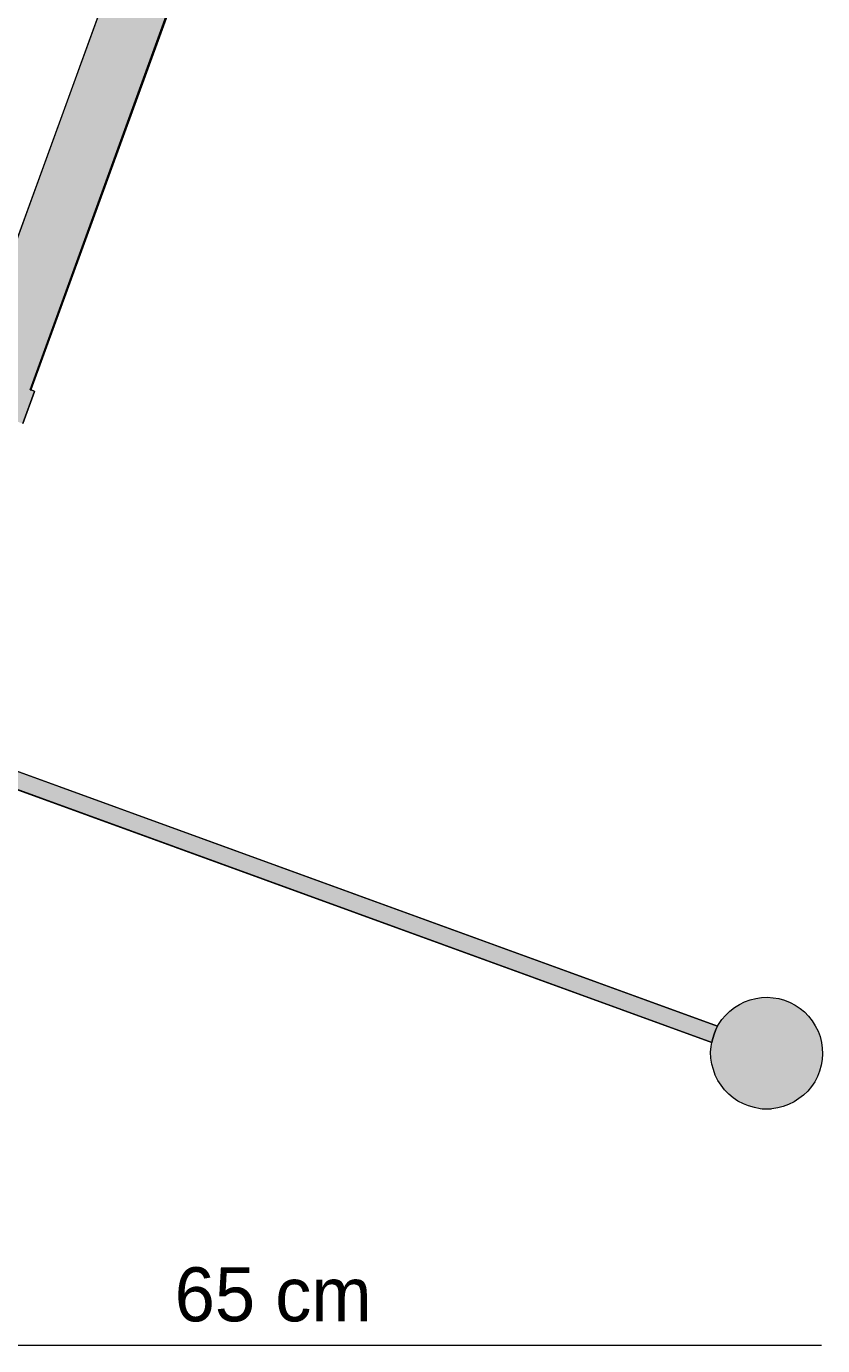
# Model space of a CAD drawing. Header units: millimetres. Extents: x 27 to 161, y -225 to -59.
# Tile 2 of 5: x 68 to 115, y -225 to -147. Entities that reach past the tile are written whole.
import ezdxf

# ---------------------------------------------------------------- set-up
doc = ezdxf.new("R2010")
doc.units = ezdxf.units.MM
doc.header["$MEASUREMENT"] = 0
doc.layers.add('Capa 1', color=7, linetype='Continuous', lineweight=0)

# ---------------------------------------------------------------- blocks, each defined once
blk = doc.blocks.new('Block_1')
at = {"layer": 'Capa 1', "true_color": 0xf6f6f6, "transparency": 33554687}
h = blk.add_hatch(color=7, dxfattribs=at)
h.dxf.hatch_style = 2
h.paths.add_polyline_path([(67.898, -170.67), (67.826, -170.657), (67.736, -170.618), (67.69, -170.598), (67.606, -170.566), (67.56, -170.553), (67.444, -170.508), (67.268, -170.436), (67.048, -170.365), (66.931, -170.326), (66.834, -170.293), (66.594, -170.209), (66.581, -170.203), (66.347, -170.112), (66.081, -170.021), (65.828, -169.937), (65.575, -169.826), (65.322, -169.735), (65.179, -169.69), (65.108, -169.664), (64.893, -169.573), (64.692, -169.502), (64.511, -169.45), (64.368, -169.391), (64.264, -169.359), (64.173, -169.32), (64.115, -169.307), (64.102, -169.307), (103.886, -60.005), (103.997, -59.751), (104.14, -59.518), (104.315, -59.304), (104.516, -59.122), (104.749, -58.96), (105.003, -58.836), (105.256, -58.746), (105.522, -58.687), (105.814, -58.674), (106.08, -58.687), (106.352, -58.746), (106.618, -58.849), (106.871, -58.979), (107.092, -59.141), (107.306, -59.317), (107.468, -59.537), (107.611, -59.79), (107.715, -60.037), (107.793, -60.31), (107.825, -60.582), (107.825, -60.868), (107.793, -61.134), (107.715, -61.406), (107.014, -63.314), (107.001, -63.314), (106.943, -63.294), (106.852, -63.262), (106.8, -63.243), (106.748, -63.223), (68.365, -168.678), (68.417, -168.691), (68.475, -168.71), (68.56, -168.749), (68.618, -168.762), (68.631, -168.781), (67.93, -170.689)])
h = blk.add_hatch(color=7, dxfattribs=at)
h.dxf.hatch_style = 2
h.paths.add_polyline_path([(109.175, -206.483), (109.071, -206.678), (108.941, -207.002), (108.851, -207.346), (108.838, -207.437), (60.916, -189.994), (60.916, -189.981), (60.935, -189.942), (60.948, -189.891), (60.987, -189.78), (61.019, -189.676), (61.078, -189.547), (61.11, -189.423), (61.169, -189.294), (61.201, -189.19), (61.24, -189.099), (61.259, -189.047), (61.259, -189.028)])
h = blk.add_hatch(color=7, dxfattribs=at)
h.dxf.hatch_style = 2
h.paths.add_polyline_path([(109.071, -206.678), (109.175, -206.483), (109.233, -206.373), (109.428, -206.087), (109.642, -205.834), (109.895, -205.581), (110.168, -205.367), (110.473, -205.185), (110.778, -205.023), (111.102, -204.913), (111.446, -204.828), (111.784, -204.77), (112.128, -204.751), (112.472, -204.79), (112.809, -204.841), (113.153, -204.932), (113.477, -205.062), (113.782, -205.224), (114.074, -205.419), (114.34, -205.633), (114.574, -205.886), (114.788, -206.159), (114.97, -206.464), (115.132, -206.769), (115.262, -207.093), (115.333, -207.437), (115.385, -207.775), (115.405, -208.118), (115.385, -208.462), (115.314, -208.8), (115.223, -209.144), (115.1, -209.468), (114.937, -209.773), (114.736, -210.059), (114.522, -210.331), (114.269, -210.565), (113.996, -210.779), (113.711, -210.961), (113.386, -211.123), (113.062, -211.246), (112.738, -211.324), (112.4, -211.376), (112.037, -211.395), (111.693, -211.376), (111.355, -211.305), (111.011, -211.214), (110.706, -211.09), (110.382, -210.928), (110.097, -210.727), (109.843, -210.513), (109.59, -210.26), (109.376, -209.987), (109.195, -209.702), (109.032, -209.377), (108.922, -209.053), (108.838, -208.728), (108.779, -208.372), (108.76, -208.028), (108.799, -207.684), (108.838, -207.437), (108.851, -207.346), (108.941, -207.002)])
at = {"layer": 'Capa 1'}
for points in [[(64.102, -169.307), (103.886, -60.005)], [(106.748, -63.223), (68.365, -168.678), (68.417, -168.691), (68.475, -168.71), (68.56, -168.749), (68.618, -168.762), (68.631, -168.781), (67.93, -170.689)]]:
    blk.add_lwpolyline(points, dxfattribs=at)
for points in [[(109.175, -206.483), (109.071, -206.678), (108.941, -207.002), (108.851, -207.346), (108.838, -207.437), (60.916, -189.994), (60.916, -189.981), (60.935, -189.942), (60.948, -189.891), (60.987, -189.78), (61.019, -189.676), (61.078, -189.547), (61.11, -189.423), (61.169, -189.294), (61.201, -189.19), (61.24, -189.099), (61.259, -189.047), (61.259, -189.028)], [(109.071, -206.678), (109.175, -206.483), (109.233, -206.373), (109.428, -206.087), (109.642, -205.834), (109.895, -205.581), (110.168, -205.367), (110.473, -205.185), (110.778, -205.023), (111.102, -204.913), (111.446, -204.828), (111.784, -204.77), (112.128, -204.751), (112.472, -204.79), (112.809, -204.841), (113.153, -204.932), (113.477, -205.062), (113.782, -205.224), (114.074, -205.419), (114.34, -205.633), (114.574, -205.886), (114.788, -206.159), (114.97, -206.464), (115.132, -206.769), (115.262, -207.093), (115.333, -207.437), (115.385, -207.775), (115.405, -208.118), (115.385, -208.462), (115.314, -208.8), (115.223, -209.144), (115.1, -209.468), (114.937, -209.773), (114.736, -210.059), (114.522, -210.331), (114.269, -210.565), (113.996, -210.779), (113.711, -210.961), (113.386, -211.123), (113.062, -211.246), (112.738, -211.324), (112.4, -211.376), (112.037, -211.395), (111.693, -211.376), (111.355, -211.305), (111.011, -211.214), (110.706, -211.09), (110.382, -210.928), (110.097, -210.727), (109.843, -210.513), (109.59, -210.26), (109.376, -209.987), (109.195, -209.702), (109.032, -209.377), (108.922, -209.053), (108.838, -208.728), (108.779, -208.372), (108.76, -208.028), (108.799, -207.684), (108.838, -207.437), (108.851, -207.346), (108.941, -207.002)]]:
    blk.add_lwpolyline(points, close=True, dxfattribs=at)
blk = doc.blocks.new('Block_2')
at = {"layer": 'Capa 1', "color": 98, "lineweight": 18, "true_color": 0x000100}
for p, q in [((103.886, -60.005), (64.102, -169.307)), ((68.365, -168.678), (106.748, -63.223)), ((106.8, -63.243), (68.417, -168.691)), ((67.93, -170.689), (68.631, -168.781)), ((109.175, -206.483), (61.259, -189.028)), ((60.916, -189.994), (108.838, -207.437))]:
    blk.add_line(p, q, dxfattribs=at)
for points in [[(68.631, -168.781), (68.618, -168.762), (68.56, -168.749), (68.475, -168.71), (68.417, -168.691), (68.365, -168.678)], [(112.472, -204.79), (112.809, -204.841), (113.153, -204.932), (113.477, -205.062), (113.782, -205.224), (114.074, -205.419), (114.34, -205.633), (114.574, -205.886), (114.788, -206.159), (114.97, -206.464), (115.132, -206.769), (115.262, -207.093), (115.333, -207.437), (115.385, -207.775), (115.405, -208.118), (115.385, -208.462), (115.314, -208.8), (115.223, -209.144), (115.1, -209.468), (114.937, -209.773), (114.736, -210.059), (114.522, -210.331), (114.269, -210.565), (113.996, -210.779), (113.711, -210.961), (113.386, -211.123), (113.062, -211.246), (112.738, -211.324), (112.4, -211.376), (112.037, -211.395), (111.693, -211.376), (111.355, -211.305), (111.011, -211.214), (110.706, -211.09), (110.382, -210.928), (110.097, -210.727), (109.843, -210.513), (109.59, -210.26), (109.376, -209.987), (109.195, -209.702), (109.032, -209.377), (108.922, -209.053), (108.838, -208.728), (108.779, -208.372), (108.76, -208.028), (108.799, -207.684), (108.838, -207.437), (108.851, -207.346), (108.941, -207.002), (109.071, -206.678), (109.175, -206.483), (109.233, -206.373), (109.428, -206.087), (109.642, -205.834), (109.895, -205.581), (110.168, -205.367), (110.473, -205.185), (110.778, -205.023), (111.102, -204.913), (111.446, -204.828), (111.784, -204.77), (112.128, -204.751), (112.472, -204.79)]]:
    blk.add_lwpolyline(points, dxfattribs=at)
at = {"layer": 'Capa 1', "color": 9, "lineweight": 18, "true_color": 0xc1c0c0}
blk.add_lwpolyline([(112.342, -211.395), (112.037, -211.395), (111.823, -211.395)], dxfattribs=at)
blk = doc.blocks.new('Block_0')
at = {"layer": 'Capa 1'}
for name in ['Block_1', 'Block_2']:
    blk.add_blockref(name, (0, 0), dxfattribs=at)

msp = doc.modelspace()

# ---------------------------------------------------------------- linework, layer by layer
at = {"layer": 'Capa 1', "color": 250, "lineweight": 18, "true_color": 0x1d1d1b}
msp.add_line((115.34, -225.446), (49.596, -225.446), dxfattribs=at)

# ---------------------------------------------------------------- block references
at = {"layer": 'Capa 1'}
msp.add_blockref('Block_0', (0, 0), dxfattribs=at)

# ---------------------------------------------------------------- texts
at = {"layer": 'Capa 1', "insert": (76.947, -224.05), "char_height": 0.2, "attachment_point": 7}
msp.add_mtext('\\C250;\\c1842718;\\FFavorit Light|b0|i0|c1;\\H3.210444;\\W1.000000;65 cm', dxfattribs=at)

doc.saveas('drawing.dxf')
